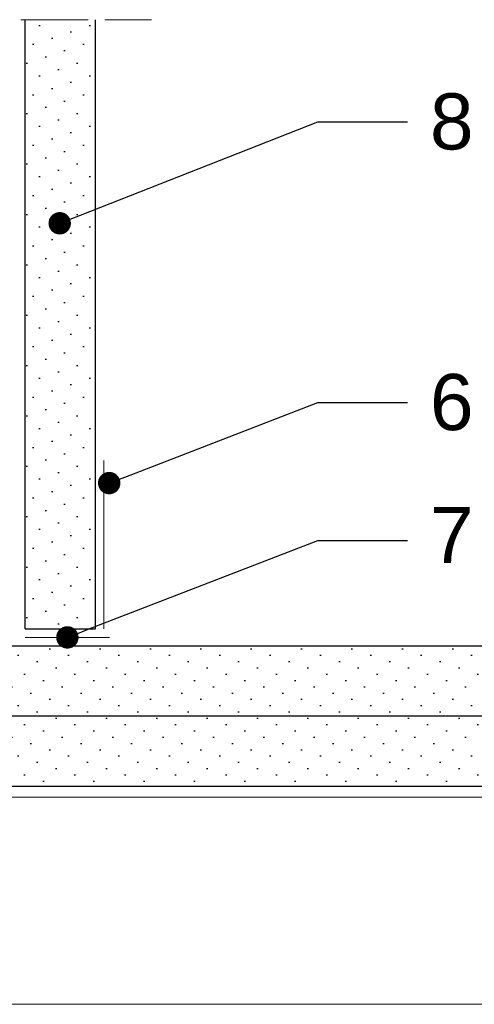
# Model space of a CAD drawing. Header units: millimetres. Extents: x 1525 to 3209, y 569 to 1600.
# Tile 5 of 15: x 2297 to 2378, y 849 to 1025. Entities that reach past the tile are written whole.
import ezdxf
from ezdxf import colors
from ezdxf.entities.mleader import LeaderData, LeaderLine
from ezdxf.math import Vec2, Vec3

# ---------------------------------------------------------------- set-up
doc = ezdxf.new("R2010")
doc.units = ezdxf.units.MM
doc.linetypes.add('ACAD_ISO02W100', pattern=[15, 12, -3])
for name, color, linetype, lineweight in [('_ISOVER WELNA', 7, 'BATTING', 9), ('_RIGIPS AKCESORIA', 7, 'Continuous', 18), ('_RIGIPS G-K', 7, 'Continuous', 25), ('_RIGIPS PROFIL', 7, 'Continuous', 18), ('OPISY', 7, 'Continuous', 9), ('PRZERYWANA', 7, 'ACAD_ISO02W100', 9)]:
    doc.layers.add(name, color=color, linetype=linetype, lineweight=lineweight)
doc.styles.get("Standard").update_dxf_attribs({"font": 'arial.ttf'})
doc.linetypes.add('BATTING', pattern='A,0.00254,-2.54,[134,ltypeshp.shx,S=2.54,R=0,X=-2.54,Y=0],-5.08,[134,ltypeshp.shx,S=2.54,R=180,X=2.54,Y=0],-2.54', length=10.16254)
pattern_1 = [(225, (301.6526, -189.805), (1.122532, -3.367596), [0, -3.175])]

# ---------------------------------------------------------------- blocks, each defined once
blk = doc.blocks.new('_Dot')
at = {"color": 0, "linetype": 'ByBlock', "lineweight": -2}
blk.add_line((-0.5, 0), (-1, 0), dxfattribs=at)
at = {"color": 0, "linetype": 'ByBlock', "const_width": 0.5}
blk.add_lwpolyline([(-0.25, 0, 1), (0.25, 0, 1)], format="xyb", close=True, dxfattribs=at)

msp = doc.modelspace()

# ---------------------------------------------------------------- hatches: boundary and pattern name
at = {"layer": '_RIGIPS G-K'}
h = msp.add_hatch(dxfattribs=at)
h.set_pattern_fill('DOTS', color=256, scale=2, angle=315, style=0)
h.set_pattern_definition([(315, (3696.6073, -669.1247), (3.367596, 1.122532), [0, -3.175])])
h.paths.add_polyline_path([(2310.16, 1024.68), (2297.66, 1024.68), (2297.66, 916.08), (2310.16, 916.08)])
h = msp.add_hatch(dxfattribs=at)
h.set_pattern_fill('DOTS', color=256, scale=2, angle=225, style=0)
h.set_pattern_definition(pattern_1)
h.paths.add_polyline_path([(2446.86, 913.08), (2241.86, 913.08), (2241.86, 900.58), (2446.86, 900.58)])
h = msp.add_hatch(dxfattribs=at)
h.set_pattern_fill('DOTS', color=256, scale=2, angle=225, style=0)
h.set_pattern_definition(pattern_1)
h.paths.add_polyline_path([(2446.86, 900.58), (2241.86, 900.58), (2241.86, 888.08), (2446.86, 888.08)])

# ---------------------------------------------------------------- linework, layer by layer
at = {"layer": '_ISOVER WELNA', "ltscale": 3.6}
msp.add_line((2446.86, 849.18), (2240.91, 849.18), dxfattribs=at)
at = {"layer": '_RIGIPS AKCESORIA'}
for p, q in [((2311.66, 916.08), (2311.66, 946.08)), ((2297.66, 914.58), (2312.66, 914.58))]:
    msp.add_line(p, q, dxfattribs=at)
at = {"layer": '_RIGIPS G-K'}
for p, q in [((2297.66, 916.08), (2297.66, 1024.68)), ((2310.16, 916.08), (2310.16, 1024.68)), ((2297.66, 916.08), (2310.16, 916.08)), ((2236.86, 913.08), (2446.86, 913.08)), ((2241.86, 900.58), (2446.86, 900.58)), ((2236.86, 888.08), (2446.86, 888.08))]:
    msp.add_line(p, q, dxfattribs=at)
at = {"layer": '_RIGIPS PROFIL'}
msp.add_line((2236.86, 886.08), (2446.86, 886.08), dxfattribs=at)
at = {"layer": 'PRZERYWANA'}
msp.add_line((2176.86, 1024.68), (2320.16, 1024.68), dxfattribs=at)

# ---------------------------------------------------------------- leaders
at = {"layer": 'OPISY'}
ml = msp.add_multileader_mtext('Standard', dxfattribs=at)
ml.set_content('8', color=256)
ml.set_leader_properties()
ml.set_arrow_properties(name='DOT')
ml.build(insert=Vec2(0, 0))
ctx = ml.context
ctx.base_point, ctx.char_height, ctx.landing_gap_size, ctx.plane_origin = Vec3(2365.79, 1006.46), 10, 4, Vec3(2173.2, 1150.12)
notes = []
notes.append((ctx, [(0, (1, 1, 0), (2349.79, 1006.46), (1, 0), 16, [(0, [(2303.79, 988.39)], 0, [])])]))
ctx.mtext.insert, ctx.mtext.flow_direction = Vec3(2369.79, 1011.55), 5
ml = msp.add_multileader_mtext('Standard', dxfattribs=at)
ml.set_content('6', color=256)
ml.set_leader_properties()
ml.set_arrow_properties(name='DOT')
ml.build(insert=Vec2(0, 0))
ctx = ml.context
ctx.base_point, ctx.char_height, ctx.landing_gap_size, ctx.plane_origin = Vec3(2365.79, 956.45), 10, 4, Vec3(2173.2, 1100.11)
notes.append((ctx, [(0, (1, 1, 0), (2349.79, 956.45), (1, 0), 16, [(0, [(2312.61, 942.08)], 0, [])])]))
ctx.mtext.insert, ctx.mtext.flow_direction = Vec3(2369.79, 961.53), 5
ml = msp.add_multileader_mtext('Standard', dxfattribs=at)
ml.set_content('7', color=256)
ml.set_leader_properties()
ml.set_arrow_properties(name='DOT')
ml.build(insert=Vec2(0, 0))
ctx = ml.context
ctx.base_point, ctx.char_height, ctx.landing_gap_size, ctx.plane_origin = Vec3(2365.79, 931.83), 10, 4, Vec3(2173.2, 1075.49)
notes.append((ctx, [(0, (1, 1, 0), (2349.79, 931.83), (1, 0), 16, [(0, [(2305.16, 914.58)], 0, [])])]))
ctx.mtext.insert, ctx.mtext.flow_direction = Vec3(2369.79, 937.83), 5
for ctx, leaders in notes:
    for number, flags, end, landing, length, lines in leaders:
        leader = LeaderData()
        leader.index, (leader.has_last_leader_line, leader.has_dogleg_vector, leader.attachment_direction) = number, flags
        leader.last_leader_point, leader.dogleg_vector, leader.dogleg_length = Vec3(end), Vec3(landing), length
        for number, points, colour, breaks in lines:
            line = LeaderLine()
            line.index, line.vertices, line.color, line.breaks = number, Vec3.list(points), colors.encode_raw_color(colour), breaks
            leader.lines.append(line)
        ctx.leaders.append(leader)

doc.saveas('drawing.dxf')
